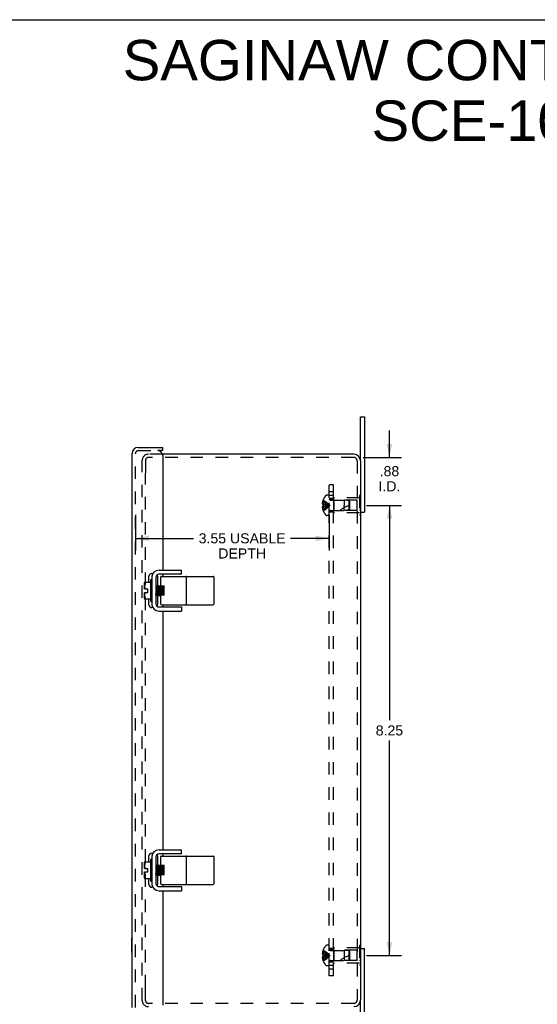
# Model space of a CAD drawing. Header units: inches. Extents: x 0 to 41.9, y 0 to 27.1.
# Tile 5 of 6: x 21 to 30.5, y 9.1 to 27.1. Entities that reach past the tile are written whole.
import ezdxf

# ---------------------------------------------------------------- set-up
doc = ezdxf.new("R2010")
doc.units = ezdxf.units.IN
doc.header["$LTSCALE"] = 2.305697
doc.header["$MEASUREMENT"] = 0
doc.linetypes.add('HIDDEN', pattern=[0.2, 0.1, -0.1])
doc.layers.get('0').update_dxf_attribs({"linetype": 'CONTINUOUS'})
for name, color, linetype in [('DEFAULT_2', 8, 'HIDDEN'), ('DIMENSIONS', 7, 'CONTINUOUS'), ('DOOR_ASSEMBLY', 7, 'CONTINUOUS'), ('SUBPANEL', 7, 'CONTINUOUS')]:
    doc.layers.add(name, color=color, linetype=linetype)
doc.styles.get("Standard").update_dxf_attribs({"font": 'arial.ttf'})
doc.dimstyles.new('DIMSTYLE_1', dxfattribs={"dimtxt": 0.184949, "dimasz": 0.246599, "dimexe": 0.09, "dimexo": 0.07, "dimgap": 0.0375, "dimtad": 0, "dimtih": 1, "dimtoh": 1, "dimzin": 4, "dimdsep": 46, "dimtxsty": 'Standard', "dimblk": '_FILLED', "dimblk1": '_FILLED', "dimblk2": '_FILLED', "dimcen": 0.09, "dimadec": 3, "dimazin": 1, "dimtfac": 1, "dimtdec": 3, "dimtofl": 0, "dimtmove": 0, "dimatfit": 3, "dimldrblk": '_FILLED', "dimfxl": 0, "dimtolj": 1, "dimtzin": 4, "dimarcsym": 0})

# ---------------------------------------------------------------- blocks, each defined once
blk = doc.blocks.new('_FILLED')
at = {"color": 0, "linetype": 'ByBlock'}
blk.add_solid([(0, 0), (-1, 0.2), (-1, -0.2)], dxfattribs=at)
blk = doc.blocks.new('*D3')
at = {"layer": 'DIMENSIONS', "color": 2, "linetype": 'Continuous'}
for p, q in [((23.083, 18.052), (23.083, 17.398)), ((26.633, 18.052), (26.633, 17.398)), ((23.083, 17.62), (24.151, 17.62)), ((26.633, 17.62), (25.928, 17.62))]:
    blk.add_line(p, q, dxfattribs=at)
at = {"layer": 'DIMENSIONS', "color": 2, "linetype": 'Continuous', "xscale": 0.2465986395, "yscale": 0.2465986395, "zscale": 0.2465986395, "rotation": 180}
blk.add_blockref('_FILLED', (23.083, 17.62), dxfattribs=at)
at = {"layer": 'DIMENSIONS', "color": 2, "linetype": 'Continuous', "xscale": 0.2465986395, "yscale": 0.2465986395, "zscale": 0.2465986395}
blk.add_blockref('_FILLED', (26.633, 17.62), dxfattribs=at)
at = {"layer": 'DIMENSIONS', "color": 2, "linetype": 'Continuous', "insert": (25.04, 17.713), "char_height": 0.18495, "width": 1.59166, "attachment_point": 2, "line_spacing_factor": 0.9}
blk.add_mtext('3.55 USABLE\\PDEPTH', dxfattribs=at)
blk = doc.blocks.new('*D12')
at = {"layer": 'DIMENSIONS', "color": 2, "linetype": 'Continuous'}
for p, q in [((27.323, 18.225), (27.963, 18.225)), ((27.741, 18.225), (27.741, 14.285)), ((27.741, 9.975), (27.741, 13.915)), ((27.323, 9.975), (27.963, 9.975))]:
    blk.add_line(p, q, dxfattribs=at)
at = {"layer": 'DIMENSIONS', "color": 2, "linetype": 'Continuous', "xscale": 0.2465986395, "yscale": 0.2465986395, "zscale": 0.2465986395}
for p, rotation in [((27.741, 18.225), 90), ((27.741, 9.975), 270)]:
    blk.add_blockref('_FILLED', p, dxfattribs=dict(at, rotation=rotation))
at = {"layer": 'DIMENSIONS', "color": 2, "linetype": 'Continuous', "insert": (27.741, 14.192), "char_height": 0.1849, "width": 0.50259, "attachment_point": 2, "line_spacing_factor": 0.9}
blk.add_mtext('8.25', dxfattribs=at)
blk = doc.blocks.new('*D15')
at = {"layer": 'DIMENSIONS', "color": 2, "linetype": 'Continuous'}
for p, q in [((27.741, 19.102), (27.741, 19.596)), ((27.261, 19.102), (27.963, 19.102)), ((27.386, 18.225), (27.963, 18.225)), ((27.741, 18.225), (27.741, 17.732))]:
    blk.add_line(p, q, dxfattribs=at)
at = {"layer": 'DIMENSIONS', "color": 2, "linetype": 'Continuous', "xscale": 0.2465986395, "yscale": 0.2465986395, "zscale": 0.2465986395}
for p, rotation in [((27.741, 19.102), 270), ((27.741, 18.225), 90)]:
    blk.add_blockref('_FILLED', p, dxfattribs=dict(at, rotation=rotation))
at = {"layer": 'DIMENSIONS', "color": 2, "linetype": 'Continuous', "insert": (27.741, 18.944), "char_height": 0.1849, "width": 0.40084, "attachment_point": 2, "line_spacing_factor": 0.9}
blk.add_mtext('.88\\PI.D.', dxfattribs=at)

msp = doc.modelspace()

# ---------------------------------------------------------------- linework, layer by layer
at = {"color": 7, "linetype": 'Continuous'}
for p, q in [((0, 27.126), (41.922, 27.126)), ((27.208, 19.042), (27.208, 19.85)), ((27.208, 19.85), (27.283, 19.85)), ((27.208, 18.1), (27.283, 18.1)), ((27.213, 18.1), (27.213, 18.045)), ((27.213, 18.045), (27.208, 18.045)), ((23.928, 16.962), (23.928, 17.037)), ((23.248, 16.694), (23.248, 16.807)), ((23.252, 16.819), (23.358, 16.819)), ((23.358, 16.85), (23.358, 16.474)), ((23.368, 16.86), (23.372, 16.86)), ((23.382, 16.934), (23.386, 16.934)), ((23.457, 16.902), (23.457, 16.422)), ((23.47, 16.934), (23.466, 16.934)), ((23.928, 16.962), (23.517, 16.962)), ((23.549, 16.754), (23.549, 16.912)), ((23.559, 16.922), (24.51, 16.922)), ((24.02, 16.412), (24.02, 16.912)), ((24.52, 16.912), (24.52, 16.412)), ((23.248, 16.694), (23.309, 16.694)), ((23.248, 16.518), (23.248, 16.63)), ((23.248, 16.63), (23.309, 16.63)), ((23.309, 16.63), (23.309, 16.694)), ((23.461, 16.756), (23.457, 16.753)), ((23.462, 16.756), (23.461, 16.756)), ((23.483, 16.74), (23.462, 16.756)), ((23.462, 16.756), (23.462, 16.756)), ((23.473, 16.651), (23.471, 16.677)), ((23.473, 16.651), (23.472, 16.677)), ((23.503, 16.756), (23.483, 16.74)), ((23.494, 16.651), (23.492, 16.674)), ((23.503, 16.756), (23.504, 16.756)), ((23.525, 16.74), (23.504, 16.756)), ((23.504, 16.756), (23.504, 16.756)), ((23.505, 16.756), (23.505, 16.754)), ((23.513, 16.677), (23.515, 16.651)), ((23.515, 16.651), (23.514, 16.677)), ((23.545, 16.756), (23.525, 16.74)), ((23.537, 16.649), (23.535, 16.672)), ((23.546, 16.756), (23.545, 16.756)), ((23.554, 16.75), (23.546, 16.756)), ((23.546, 16.756), (23.546, 16.756)), ((23.549, 16.745), (23.548, 16.749)), ((23.557, 16.651), (23.555, 16.677)), ((23.557, 16.651), (23.556, 16.677)), ((23.567, 16.74), (23.559, 16.746)), ((23.609, 16.746), (23.559, 16.746)), ((23.575, 16.746), (23.567, 16.74)), ((23.567, 16.74), (23.567, 16.74)), ((23.599, 16.651), (23.597, 16.677)), ((23.599, 16.651), (23.598, 16.677)), ((23.609, 16.74), (23.601, 16.746)), ((23.609, 16.578), (23.609, 16.746)), ((23.609, 16.741), (23.609, 16.74)), ((23.609, 16.74), (23.609, 16.74)), ((23.358, 16.506), (23.252, 16.506)), ((23.368, 16.464), (23.372, 16.464)), ((23.457, 16.581), (23.462, 16.584)), ((23.461, 16.584), (23.482, 16.568)), ((23.483, 16.569), (23.482, 16.57)), ((23.483, 16.568), (23.482, 16.568)), ((23.483, 16.568), (23.504, 16.584)), ((23.483, 16.568), (23.483, 16.569)), ((23.503, 16.584), (23.524, 16.568)), ((23.525, 16.568), (23.524, 16.569)), ((23.524, 16.568), (23.525, 16.568)), ((23.525, 16.568), (23.546, 16.584)), ((23.525, 16.568), (23.525, 16.568)), ((23.545, 16.584), (23.546, 16.584)), ((23.546, 16.584), (23.556, 16.576)), ((23.549, 16.412), (23.549, 16.578)), ((23.554, 16.578), (23.549, 16.578)), ((23.609, 16.578), (23.559, 16.578)), ((23.564, 16.578), (23.563, 16.581)), ((23.564, 16.578), (23.564, 16.581)), ((23.58, 16.578), (23.588, 16.584)), ((23.587, 16.584), (23.588, 16.584)), ((23.588, 16.584), (23.596, 16.578)), ((23.606, 16.578), (23.605, 16.581)), ((23.606, 16.578), (23.606, 16.581)), ((23.382, 16.391), (23.386, 16.391)), ((23.466, 16.391), (23.47, 16.391)), ((23.517, 16.362), (23.928, 16.362)), ((23.559, 16.402), (24.51, 16.402)), ((23.928, 16.362), (23.928, 16.287)), ((23.928, 11.837), (23.928, 11.912)), ((23.368, 11.735), (23.372, 11.735)), ((23.382, 11.809), (23.386, 11.809)), ((23.457, 11.777), (23.457, 11.297)), ((23.47, 11.809), (23.466, 11.809)), ((23.928, 11.837), (23.517, 11.837)), ((23.549, 11.629), (23.549, 11.787)), ((23.559, 11.797), (24.51, 11.797)), ((24.02, 11.287), (24.02, 11.787)), ((24.52, 11.787), (24.52, 11.287)), ((23.248, 11.569), (23.248, 11.682)), ((23.248, 11.569), (23.309, 11.569)), ((23.252, 11.694), (23.358, 11.694)), ((23.309, 11.505), (23.309, 11.569)), ((23.358, 11.725), (23.358, 11.349)), ((23.461, 11.631), (23.457, 11.628)), ((23.462, 11.631), (23.461, 11.631)), ((23.483, 11.615), (23.462, 11.631)), ((23.462, 11.631), (23.462, 11.631)), ((23.473, 11.526), (23.471, 11.552)), ((23.473, 11.526), (23.472, 11.552)), ((23.503, 11.631), (23.483, 11.615)), ((23.503, 11.631), (23.504, 11.631)), ((23.525, 11.615), (23.504, 11.631)), ((23.504, 11.631), (23.504, 11.631)), ((23.505, 11.631), (23.505, 11.629)), ((23.513, 11.552), (23.515, 11.526)), ((23.515, 11.526), (23.514, 11.552)), ((23.545, 11.631), (23.525, 11.615)), ((23.546, 11.631), (23.545, 11.631)), ((23.554, 11.625), (23.546, 11.631)), ((23.546, 11.631), (23.546, 11.631)), ((23.549, 11.62), (23.548, 11.624)), ((23.557, 11.526), (23.555, 11.552)), ((23.557, 11.526), (23.556, 11.552)), ((23.567, 11.615), (23.559, 11.621)), ((23.609, 11.621), (23.559, 11.621)), ((23.575, 11.621), (23.567, 11.615)), ((23.599, 11.526), (23.597, 11.552)), ((23.599, 11.526), (23.598, 11.552)), ((23.609, 11.615), (23.601, 11.621)), ((23.609, 11.453), (23.609, 11.621)), ((23.609, 11.616), (23.609, 11.615)), ((23.609, 11.615), (23.609, 11.615)), ((23.248, 11.505), (23.309, 11.505)), ((23.248, 11.393), (23.248, 11.505)), ((23.358, 11.381), (23.252, 11.381)), ((23.457, 11.456), (23.462, 11.459)), ((23.461, 11.459), (23.482, 11.443)), ((23.483, 11.444), (23.482, 11.445)), ((23.483, 11.443), (23.482, 11.443)), ((23.483, 11.443), (23.504, 11.459)), ((23.483, 11.443), (23.483, 11.444)), ((23.494, 11.526), (23.492, 11.549)), ((23.503, 11.459), (23.524, 11.443)), ((23.525, 11.443), (23.524, 11.444)), ((23.524, 11.443), (23.525, 11.443)), ((23.525, 11.443), (23.546, 11.459)), ((23.525, 11.443), (23.525, 11.443)), ((23.537, 11.524), (23.535, 11.547)), ((23.545, 11.459), (23.546, 11.459)), ((23.546, 11.459), (23.556, 11.451)), ((23.554, 11.453), (23.549, 11.453)), ((23.549, 11.287), (23.549, 11.453)), ((23.609, 11.453), (23.559, 11.453)), ((23.564, 11.453), (23.563, 11.456)), ((23.564, 11.453), (23.564, 11.456)), ((23.58, 11.453), (23.588, 11.459)), ((23.587, 11.459), (23.588, 11.459)), ((23.588, 11.459), (23.596, 11.453)), ((23.606, 11.453), (23.605, 11.456)), ((23.606, 11.453), (23.606, 11.456)), ((23.368, 11.339), (23.372, 11.339)), ((23.382, 11.266), (23.386, 11.266)), ((23.466, 11.266), (23.47, 11.266)), ((23.517, 11.237), (23.928, 11.237)), ((23.559, 11.277), (24.51, 11.277)), ((23.928, 11.237), (23.928, 11.162)), ((27.213, 10.155), (27.208, 10.155)), ((27.213, 10.155), (27.213, 10.1)), ((27.208, 10.1), (27.283, 10.1)), ((27.208, 8.35), (27.208, 9.157))]:
    msp.add_line(p, q, dxfattribs=at)
at = {"color": 3, "linetype": 'Continuous'}
for p, q in [((27.283, 19.85), (27.283, 18.1)), ((27.088, 19.162), (23.579, 19.162)), ((27.208, 19.042), (27.208, 9.157)), ((23.517, 17.037), (23.928, 17.037)), ((23.382, 16.934), (23.382, 16.391)), ((23.517, 16.287), (23.928, 16.287)), ((23.517, 11.912), (23.928, 11.912)), ((23.382, 11.809), (23.382, 11.266)), ((23.517, 11.162), (23.928, 11.162)), ((27.283, 8.35), (27.283, 10.1))]:
    msp.add_line(p, q, dxfattribs=at)
at = {"color": 7, "linetype": 'Continuous'}
for points in [[(23.268, 16.814), (23.266, 16.81), (23.264, 16.806), (23.261, 16.802), (23.26, 16.797), (23.258, 16.792), (23.256, 16.787), (23.255, 16.781), (23.254, 16.775), (23.253, 16.769), (23.253, 16.762), (23.252, 16.755), (23.252, 16.748), (23.252, 16.741), (23.252, 16.734), (23.252, 16.726), (23.253, 16.719), (23.253, 16.713), (23.254, 16.706), (23.255, 16.7), (23.256, 16.694)], [(23.268, 16.814), (23.269, 16.815), (23.269, 16.816), (23.27, 16.816), (23.27, 16.817), (23.27, 16.817), (23.27, 16.818), (23.27, 16.818), (23.269, 16.819), (23.269, 16.819), (23.268, 16.819)], [(23.48, 16.93), (23.477, 16.932), (23.474, 16.933), (23.47, 16.934)], [(23.487, 16.923), (23.486, 16.924), (23.483, 16.928), (23.48, 16.93)], [(23.256, 16.63), (23.255, 16.626), (23.255, 16.622), (23.254, 16.618), (23.253, 16.614), (23.253, 16.61), (23.253, 16.606), (23.252, 16.601), (23.252, 16.597), (23.252, 16.593), (23.252, 16.589), (23.252, 16.584), (23.252, 16.58), (23.252, 16.575), (23.252, 16.571), (23.252, 16.566), (23.253, 16.562), (23.253, 16.557), (23.254, 16.553), (23.254, 16.548), (23.255, 16.544), (23.256, 16.539), (23.257, 16.535), (23.258, 16.531), (23.26, 16.527), (23.262, 16.523), (23.263, 16.519), (23.266, 16.515), (23.268, 16.511)], [(23.472, 16.677), (23.471, 16.685), (23.47, 16.694), (23.47, 16.702), (23.469, 16.709), (23.468, 16.717), (23.468, 16.723), (23.467, 16.73), (23.467, 16.736), (23.466, 16.741), (23.465, 16.745), (23.465, 16.749), (23.464, 16.752), (23.464, 16.754), (23.463, 16.756), (23.462, 16.756)], [(23.463, 16.754), (23.463, 16.756), (23.462, 16.756)], [(23.462, 16.756), (23.462, 16.756), (23.462, 16.756)], [(23.471, 16.677), (23.471, 16.685), (23.47, 16.694), (23.469, 16.702), (23.469, 16.709), (23.468, 16.717), (23.468, 16.723), (23.467, 16.73), (23.466, 16.736), (23.466, 16.741), (23.465, 16.745), (23.464, 16.749), (23.464, 16.752), (23.463, 16.754)], [(23.479, 16.581), (23.479, 16.586), (23.478, 16.591), (23.477, 16.597), (23.477, 16.603), (23.476, 16.61), (23.476, 16.618), (23.475, 16.626), (23.474, 16.634), (23.474, 16.642), (23.473, 16.651)], [(23.48, 16.581), (23.479, 16.586), (23.478, 16.591), (23.478, 16.597), (23.477, 16.603), (23.477, 16.61), (23.476, 16.618), (23.475, 16.626), (23.475, 16.634), (23.474, 16.642), (23.473, 16.651)], [(23.492, 16.674), (23.492, 16.682), (23.491, 16.689), (23.49, 16.696), (23.49, 16.703), (23.489, 16.709), (23.488, 16.715), (23.488, 16.72), (23.487, 16.725), (23.487, 16.729), (23.486, 16.733), (23.485, 16.736), (23.485, 16.738), (23.484, 16.74), (23.483, 16.74)], [(23.503, 16.584), (23.503, 16.585), (23.502, 16.587), (23.502, 16.589), (23.501, 16.592), (23.5, 16.595), (23.5, 16.6), (23.499, 16.604), (23.498, 16.61), (23.498, 16.616), (23.497, 16.622), (23.496, 16.629), (23.496, 16.636), (23.495, 16.643), (23.494, 16.651)], [(23.514, 16.677), (23.513, 16.685), (23.512, 16.694), (23.512, 16.702), (23.511, 16.709), (23.51, 16.717), (23.51, 16.723), (23.509, 16.73), (23.509, 16.736), (23.508, 16.741), (23.507, 16.745), (23.507, 16.749), (23.506, 16.752), (23.506, 16.754), (23.505, 16.756), (23.504, 16.756)], [(23.504, 16.756), (23.504, 16.756), (23.504, 16.756)], [(23.504, 16.756), (23.504, 16.756), (23.505, 16.756)], [(23.505, 16.754), (23.506, 16.752), (23.506, 16.749), (23.507, 16.745), (23.508, 16.741), (23.508, 16.735), (23.509, 16.729), (23.51, 16.723), (23.51, 16.716), (23.511, 16.709), (23.511, 16.701), (23.512, 16.693), (23.513, 16.685), (23.513, 16.677)], [(23.515, 16.651), (23.516, 16.642), (23.516, 16.634), (23.517, 16.626), (23.518, 16.618), (23.518, 16.611), (23.519, 16.604), (23.519, 16.597), (23.52, 16.591), (23.521, 16.586), (23.521, 16.581)], [(23.522, 16.581), (23.521, 16.586), (23.52, 16.591), (23.52, 16.597), (23.519, 16.603), (23.519, 16.61), (23.518, 16.618), (23.517, 16.626), (23.517, 16.634), (23.516, 16.642), (23.515, 16.651)], [(23.535, 16.672), (23.534, 16.68), (23.533, 16.687), (23.533, 16.694), (23.532, 16.701), (23.531, 16.708), (23.531, 16.714), (23.53, 16.719), (23.529, 16.724), (23.529, 16.729), (23.528, 16.732), (23.527, 16.735), (23.527, 16.738), (23.526, 16.739), (23.525, 16.74)], [(23.545, 16.584), (23.545, 16.585), (23.544, 16.586), (23.544, 16.588), (23.543, 16.591), (23.542, 16.594), (23.542, 16.599), (23.541, 16.603), (23.541, 16.609), (23.54, 16.614), (23.539, 16.621), (23.539, 16.627), (23.538, 16.634), (23.537, 16.642), (23.537, 16.649)], [(23.556, 16.677), (23.555, 16.685), (23.554, 16.694), (23.554, 16.702), (23.553, 16.709), (23.552, 16.717), (23.552, 16.723), (23.551, 16.73), (23.551, 16.736), (23.55, 16.741), (23.549, 16.745), (23.549, 16.749), (23.548, 16.752), (23.548, 16.754), (23.547, 16.756), (23.546, 16.756)], [(23.547, 16.754), (23.547, 16.756), (23.546, 16.756)], [(23.546, 16.756), (23.546, 16.756), (23.546, 16.756)], [(23.548, 16.749), (23.548, 16.752), (23.547, 16.754)], [(23.559, 16.746), (23.559, 16.747), (23.558, 16.747), (23.557, 16.747), (23.556, 16.748), (23.556, 16.748), (23.555, 16.749), (23.554, 16.75), (23.554, 16.751), (23.553, 16.752), (23.553, 16.753), (23.552, 16.754), (23.552, 16.755), (23.552, 16.756), (23.551, 16.757), (23.551, 16.758), (23.55, 16.76), (23.55, 16.761), (23.55, 16.762), (23.55, 16.764), (23.55, 16.765), (23.549, 16.767), (23.549, 16.769)], [(23.555, 16.677), (23.555, 16.685), (23.554, 16.694), (23.553, 16.702), (23.553, 16.709), (23.552, 16.717), (23.552, 16.723), (23.551, 16.73), (23.55, 16.736), (23.55, 16.741), (23.549, 16.745)], [(23.563, 16.581), (23.563, 16.586), (23.562, 16.591), (23.561, 16.597), (23.561, 16.603), (23.56, 16.61), (23.56, 16.618), (23.559, 16.626), (23.558, 16.634), (23.558, 16.642), (23.557, 16.651)], [(23.564, 16.581), (23.563, 16.586), (23.562, 16.591), (23.562, 16.597), (23.561, 16.603), (23.561, 16.61), (23.56, 16.618), (23.559, 16.626), (23.559, 16.634), (23.558, 16.642), (23.557, 16.651)], [(23.577, 16.67), (23.576, 16.678), (23.575, 16.685), (23.575, 16.693), (23.574, 16.7), (23.573, 16.706), (23.573, 16.712), (23.572, 16.718), (23.571, 16.723), (23.571, 16.728), (23.57, 16.731), (23.569, 16.735), (23.569, 16.737), (23.568, 16.739), (23.568, 16.74), (23.567, 16.74)], [(23.587, 16.584), (23.587, 16.585), (23.587, 16.586), (23.586, 16.588), (23.585, 16.59), (23.585, 16.594), (23.584, 16.598), (23.583, 16.602), (23.583, 16.607), (23.582, 16.613), (23.581, 16.619), (23.581, 16.626), (23.58, 16.633), (23.579, 16.64), (23.579, 16.647), (23.578, 16.655), (23.577, 16.67)], [(23.597, 16.677), (23.597, 16.685), (23.596, 16.694), (23.595, 16.702), (23.595, 16.709), (23.594, 16.717), (23.594, 16.723), (23.593, 16.73), (23.592, 16.736), (23.592, 16.741), (23.591, 16.745), (23.591, 16.746)], [(23.598, 16.677), (23.597, 16.685), (23.596, 16.694), (23.596, 16.702), (23.595, 16.709), (23.594, 16.717), (23.594, 16.723), (23.593, 16.73), (23.593, 16.736), (23.592, 16.741), (23.591, 16.745), (23.591, 16.746)], [(23.605, 16.581), (23.605, 16.586), (23.604, 16.591), (23.603, 16.597), (23.603, 16.603), (23.602, 16.61), (23.602, 16.618), (23.601, 16.626), (23.6, 16.634), (23.6, 16.642), (23.599, 16.651)], [(23.606, 16.581), (23.605, 16.586), (23.604, 16.591), (23.604, 16.597), (23.603, 16.603), (23.603, 16.61), (23.602, 16.618), (23.601, 16.626), (23.601, 16.634), (23.6, 16.642), (23.599, 16.651)], [(23.268, 16.511), (23.269, 16.51), (23.269, 16.509), (23.27, 16.508), (23.27, 16.508), (23.27, 16.507), (23.27, 16.507), (23.27, 16.506), (23.269, 16.506), (23.269, 16.506), (23.268, 16.506)], [(23.461, 16.584), (23.461, 16.585), (23.46, 16.587), (23.459, 16.589), (23.459, 16.593), (23.458, 16.596), (23.458, 16.601), (23.457, 16.601)], [(23.482, 16.568), (23.482, 16.569), (23.481, 16.571), (23.481, 16.574), (23.48, 16.577), (23.479, 16.581)], [(23.482, 16.57), (23.481, 16.571), (23.481, 16.574), (23.48, 16.577), (23.48, 16.581)], [(23.483, 16.568), (23.483, 16.568), (23.483, 16.568)], [(23.521, 16.581), (23.522, 16.577), (23.522, 16.574), (23.523, 16.571), (23.524, 16.57), (23.524, 16.569), (23.524, 16.568)], [(23.524, 16.569), (23.523, 16.571), (23.523, 16.574), (23.522, 16.577), (23.522, 16.581)], [(23.525, 16.568), (23.525, 16.568), (23.525, 16.568)], [(23.549, 16.556), (23.549, 16.557), (23.55, 16.559), (23.55, 16.561), (23.55, 16.562), (23.55, 16.564), (23.55, 16.565), (23.551, 16.566), (23.551, 16.568), (23.552, 16.569), (23.552, 16.57), (23.552, 16.571), (23.553, 16.572), (23.553, 16.573), (23.554, 16.574), (23.554, 16.575), (23.555, 16.576), (23.556, 16.576), (23.556, 16.577), (23.557, 16.577), (23.558, 16.578), (23.559, 16.578), (23.559, 16.578)], [(23.47, 16.391), (23.474, 16.391), (23.477, 16.393), (23.48, 16.394)], [(23.48, 16.394), (23.483, 16.397), (23.486, 16.4), (23.487, 16.402)], [(23.48, 11.805), (23.477, 11.807), (23.474, 11.808), (23.47, 11.809)], [(23.487, 11.798), (23.486, 11.799), (23.483, 11.803), (23.48, 11.805)], [(23.268, 11.689), (23.266, 11.685), (23.264, 11.681), (23.261, 11.677), (23.26, 11.672), (23.258, 11.667), (23.256, 11.662), (23.255, 11.656), (23.254, 11.65), (23.253, 11.644), (23.253, 11.637), (23.252, 11.63), (23.252, 11.623), (23.252, 11.616), (23.252, 11.609), (23.252, 11.601), (23.253, 11.594), (23.253, 11.588), (23.254, 11.581), (23.255, 11.575), (23.256, 11.569)], [(23.268, 11.689), (23.269, 11.69), (23.269, 11.691), (23.27, 11.691), (23.27, 11.692), (23.27, 11.692), (23.27, 11.693), (23.27, 11.693), (23.269, 11.694), (23.269, 11.694), (23.268, 11.694)], [(23.462, 11.631), (23.462, 11.631), (23.462, 11.631)], [(23.463, 11.629), (23.463, 11.631), (23.462, 11.631)], [(23.472, 11.552), (23.471, 11.56), (23.47, 11.569), (23.47, 11.577), (23.469, 11.584), (23.468, 11.592), (23.468, 11.598), (23.467, 11.605), (23.467, 11.611), (23.466, 11.616), (23.465, 11.62), (23.465, 11.624), (23.464, 11.627), (23.464, 11.629), (23.463, 11.631), (23.462, 11.631)], [(23.471, 11.552), (23.471, 11.56), (23.47, 11.569), (23.469, 11.577), (23.469, 11.584), (23.468, 11.592), (23.468, 11.598), (23.467, 11.605), (23.466, 11.611), (23.466, 11.616), (23.465, 11.62), (23.464, 11.624), (23.464, 11.627), (23.463, 11.629)], [(23.492, 11.549), (23.492, 11.557), (23.491, 11.564), (23.49, 11.571), (23.49, 11.578), (23.489, 11.584), (23.488, 11.59), (23.488, 11.595), (23.487, 11.6), (23.487, 11.604), (23.486, 11.608), (23.485, 11.611), (23.485, 11.613), (23.484, 11.615), (23.483, 11.615)], [(23.504, 11.631), (23.504, 11.631), (23.504, 11.631)], [(23.504, 11.631), (23.504, 11.631), (23.505, 11.631)], [(23.514, 11.552), (23.513, 11.56), (23.512, 11.569), (23.512, 11.577), (23.511, 11.584), (23.51, 11.592), (23.51, 11.598), (23.509, 11.605), (23.509, 11.611), (23.508, 11.616), (23.507, 11.62), (23.507, 11.624), (23.506, 11.627), (23.506, 11.629), (23.505, 11.631), (23.504, 11.631)], [(23.505, 11.629), (23.506, 11.627), (23.506, 11.624), (23.507, 11.62), (23.508, 11.616), (23.508, 11.61), (23.509, 11.604), (23.51, 11.598), (23.51, 11.591), (23.511, 11.584), (23.511, 11.576), (23.512, 11.568), (23.513, 11.56), (23.513, 11.552)], [(23.535, 11.547), (23.534, 11.555), (23.533, 11.562), (23.533, 11.569), (23.532, 11.576), (23.531, 11.583), (23.531, 11.589), (23.53, 11.594), (23.529, 11.599), (23.529, 11.604), (23.528, 11.607), (23.527, 11.61), (23.527, 11.613), (23.526, 11.614), (23.525, 11.615)], [(23.546, 11.631), (23.546, 11.631), (23.546, 11.631)], [(23.547, 11.629), (23.547, 11.631), (23.546, 11.631)], [(23.556, 11.552), (23.555, 11.56), (23.554, 11.569), (23.554, 11.577), (23.553, 11.584), (23.552, 11.592), (23.552, 11.598), (23.551, 11.605), (23.551, 11.611), (23.55, 11.616), (23.549, 11.62), (23.549, 11.624), (23.548, 11.627), (23.548, 11.629), (23.547, 11.631), (23.546, 11.631)], [(23.548, 11.624), (23.548, 11.627), (23.547, 11.629)], [(23.559, 11.621), (23.559, 11.622), (23.558, 11.622), (23.557, 11.622), (23.556, 11.623), (23.556, 11.623), (23.555, 11.624), (23.554, 11.625), (23.554, 11.626), (23.553, 11.627), (23.553, 11.628), (23.552, 11.629), (23.552, 11.63), (23.552, 11.631), (23.551, 11.632), (23.551, 11.633), (23.55, 11.635), (23.55, 11.636), (23.55, 11.637), (23.55, 11.639), (23.55, 11.64), (23.549, 11.642), (23.549, 11.644)], [(23.555, 11.552), (23.555, 11.56), (23.554, 11.569), (23.553, 11.577), (23.553, 11.584), (23.552, 11.592), (23.552, 11.598), (23.551, 11.605), (23.55, 11.611), (23.55, 11.616), (23.549, 11.62)], [(23.577, 11.545), (23.576, 11.553), (23.575, 11.56), (23.575, 11.568), (23.574, 11.575), (23.573, 11.581), (23.573, 11.587), (23.572, 11.593), (23.571, 11.598), (23.571, 11.603), (23.57, 11.606), (23.569, 11.61), (23.569, 11.612), (23.568, 11.614), (23.568, 11.615), (23.567, 11.615)], [(23.597, 11.552), (23.597, 11.56), (23.596, 11.569), (23.595, 11.577), (23.595, 11.584), (23.594, 11.592), (23.594, 11.598), (23.593, 11.605), (23.592, 11.611), (23.592, 11.616), (23.591, 11.62), (23.591, 11.621)], [(23.598, 11.552), (23.597, 11.56), (23.596, 11.569), (23.596, 11.577), (23.595, 11.584), (23.594, 11.592), (23.594, 11.598), (23.593, 11.605), (23.593, 11.611), (23.592, 11.616), (23.591, 11.62), (23.591, 11.621)], [(23.256, 11.505), (23.255, 11.501), (23.255, 11.497), (23.254, 11.493), (23.253, 11.489), (23.253, 11.485), (23.253, 11.481), (23.252, 11.476), (23.252, 11.472), (23.252, 11.468), (23.252, 11.464), (23.252, 11.459), (23.252, 11.455), (23.252, 11.45), (23.252, 11.446), (23.252, 11.441), (23.253, 11.437), (23.253, 11.432), (23.254, 11.428), (23.254, 11.423), (23.255, 11.419), (23.256, 11.414), (23.257, 11.41), (23.258, 11.406), (23.26, 11.402), (23.262, 11.398), (23.263, 11.394), (23.266, 11.39), (23.268, 11.386)], [(23.268, 11.386), (23.269, 11.385), (23.269, 11.384), (23.27, 11.383), (23.27, 11.383), (23.27, 11.382), (23.27, 11.382), (23.27, 11.381), (23.269, 11.381), (23.269, 11.381), (23.268, 11.381)], [(23.461, 11.459), (23.461, 11.46), (23.46, 11.462), (23.459, 11.464), (23.459, 11.468), (23.458, 11.471), (23.458, 11.476), (23.457, 11.476)], [(23.479, 11.456), (23.479, 11.461), (23.478, 11.466), (23.477, 11.472), (23.477, 11.478), (23.476, 11.485), (23.476, 11.493), (23.475, 11.501), (23.474, 11.509), (23.474, 11.517), (23.473, 11.526)], [(23.48, 11.456), (23.479, 11.461), (23.478, 11.466), (23.478, 11.472), (23.477, 11.478), (23.477, 11.485), (23.476, 11.493), (23.475, 11.501), (23.475, 11.509), (23.474, 11.517), (23.473, 11.526)], [(23.482, 11.443), (23.482, 11.444), (23.481, 11.446), (23.481, 11.449), (23.48, 11.452), (23.479, 11.456)], [(23.482, 11.445), (23.481, 11.446), (23.481, 11.449), (23.48, 11.452), (23.48, 11.456)], [(23.483, 11.443), (23.483, 11.443), (23.483, 11.443)], [(23.503, 11.459), (23.503, 11.46), (23.502, 11.462), (23.502, 11.464), (23.501, 11.467), (23.5, 11.47), (23.5, 11.475), (23.499, 11.479), (23.498, 11.485), (23.498, 11.491), (23.497, 11.497), (23.496, 11.504), (23.496, 11.511), (23.495, 11.518), (23.494, 11.526)], [(23.515, 11.526), (23.516, 11.517), (23.516, 11.509), (23.517, 11.501), (23.518, 11.493), (23.518, 11.486), (23.519, 11.479), (23.519, 11.472), (23.52, 11.466), (23.521, 11.461), (23.521, 11.456)], [(23.522, 11.456), (23.521, 11.461), (23.52, 11.466), (23.52, 11.472), (23.519, 11.478), (23.519, 11.485), (23.518, 11.493), (23.517, 11.501), (23.517, 11.509), (23.516, 11.517), (23.515, 11.526)], [(23.521, 11.456), (23.522, 11.452), (23.522, 11.449), (23.523, 11.446), (23.524, 11.445), (23.524, 11.444), (23.524, 11.443)], [(23.524, 11.444), (23.523, 11.446), (23.523, 11.449), (23.522, 11.452), (23.522, 11.456)], [(23.525, 11.443), (23.525, 11.443), (23.525, 11.443)], [(23.545, 11.459), (23.545, 11.46), (23.544, 11.461), (23.544, 11.463), (23.543, 11.466), (23.542, 11.469), (23.542, 11.474), (23.541, 11.478), (23.541, 11.484), (23.54, 11.489), (23.539, 11.496), (23.539, 11.502), (23.538, 11.509), (23.537, 11.517), (23.537, 11.524)], [(23.549, 11.431), (23.549, 11.432), (23.55, 11.434), (23.55, 11.436), (23.55, 11.437), (23.55, 11.439), (23.55, 11.44), (23.551, 11.441), (23.551, 11.443), (23.552, 11.444), (23.552, 11.445), (23.552, 11.446), (23.553, 11.447), (23.553, 11.448), (23.554, 11.449), (23.554, 11.45), (23.555, 11.451), (23.556, 11.451), (23.556, 11.452), (23.557, 11.452), (23.558, 11.453), (23.559, 11.453), (23.559, 11.453)], [(23.563, 11.456), (23.563, 11.461), (23.562, 11.466), (23.561, 11.472), (23.561, 11.478), (23.56, 11.485), (23.56, 11.493), (23.559, 11.501), (23.558, 11.509), (23.558, 11.517), (23.557, 11.526)], [(23.564, 11.456), (23.563, 11.461), (23.562, 11.466), (23.562, 11.472), (23.561, 11.478), (23.561, 11.485), (23.56, 11.493), (23.559, 11.501), (23.559, 11.509), (23.558, 11.517), (23.557, 11.526)], [(23.587, 11.459), (23.587, 11.46), (23.587, 11.461), (23.586, 11.463), (23.585, 11.465), (23.585, 11.469), (23.584, 11.473), (23.583, 11.477), (23.583, 11.482), (23.582, 11.488), (23.581, 11.494), (23.581, 11.501), (23.58, 11.508), (23.579, 11.515), (23.579, 11.522), (23.578, 11.53), (23.577, 11.545)], [(23.605, 11.456), (23.605, 11.461), (23.604, 11.466), (23.603, 11.472), (23.603, 11.478), (23.602, 11.485), (23.602, 11.493), (23.601, 11.501), (23.6, 11.509), (23.6, 11.517), (23.599, 11.526)], [(23.606, 11.456), (23.605, 11.461), (23.604, 11.466), (23.604, 11.472), (23.603, 11.478), (23.603, 11.485), (23.602, 11.493), (23.601, 11.501), (23.601, 11.509), (23.6, 11.517), (23.599, 11.526)], [(23.47, 11.266), (23.474, 11.266), (23.477, 11.268), (23.48, 11.269)], [(23.48, 11.269), (23.483, 11.272), (23.486, 11.275), (23.487, 11.277)]]:
    msp.add_lwpolyline(points, dxfattribs=at)
at = {"color": 3, "linetype": 'Continuous'}
for centre, radius, start, end in [((27.088, 19.042), 0.12, 0, 90), ((23.517, 16.902), 0.135, 90, 180), ((23.517, 16.422), 0.135, 180, 270), ((23.517, 11.777), 0.135, 90, 180), ((23.517, 11.297), 0.135, 180, 270), ((27.088, 9.157), 0.12, 270, 360)]:
    msp.add_arc(centre, radius, start, end, dxfattribs=at)
at = {"color": 7, "linetype": 'Continuous'}
for centre, radius, start, end in [((23.298, 16.8), 0.0504, 157.6976, 171.9671), ((23.368, 16.85), 0.01, 90, 180.0001), ((23.372, 16.85), 0.01, 359.9999, 90), ((23.517, 16.902), 0.06, 90, 180), ((23.559, 16.912), 0.01, 90, 180), ((24.01, 16.912), 0.01, 0, 90), ((24.51, 16.912), 0.01, 0, 90), ((23.298, 16.525), 0.0504, 188.0329, 202.3024), ((23.368, 16.474), 0.01, 179.9999, 270), ((23.372, 16.474), 0.01, 270, 0.0001), ((23.517, 16.422), 0.06, 180, 270), ((23.559, 16.412), 0.01, 180, 270), ((24.01, 16.412), 0.01, 270, 360), ((24.51, 16.412), 0.01, 270, 360), ((23.368, 11.725), 0.01, 90, 180.0001), ((23.372, 11.725), 0.01, 359.9999, 90), ((23.517, 11.777), 0.06, 90, 180), ((23.559, 11.787), 0.01, 90, 180), ((24.01, 11.787), 0.01, 0, 90), ((24.51, 11.787), 0.01, 0, 90), ((23.298, 11.675), 0.0504, 157.6976, 171.9671), ((23.298, 11.4), 0.0504, 188.0329, 202.3024), ((23.368, 11.349), 0.01, 179.9999, 270), ((23.372, 11.349), 0.01, 270, 0.0001), ((23.517, 11.297), 0.06, 180, 270), ((23.559, 11.287), 0.01, 180, 270), ((24.01, 11.287), 0.01, 270, 360), ((24.51, 11.287), 0.01, 270, 360)]:
    msp.add_arc(centre, radius, start, end, dxfattribs=at)
at = {"layer": 'DEFAULT_2', "color": 8, "linetype": 'HIDDEN'}
for p, q in [((23.579, 19.162), (23.32, 19.162)), ((23.208, 9.149), (23.208, 19.05)), ((23.268, 19.05), (23.268, 18.812)), ((27.088, 19.102), (23.32, 19.102)), ((27.148, 19.042), (27.148, 9.157)), ((23.268, 9.387), (23.268, 18.812)), ((26.638, 18.411), (26.592, 18.411)), ((26.638, 18.038), (26.638, 18.411)), ((26.525, 18.26), (26.51, 18.26)), ((26.525, 18.293), (26.515, 18.293)), ((26.525, 18.24), (26.515, 18.24)), ((26.525, 18.324), (26.525, 18.323)), ((26.525, 18.324), (26.525, 18.324)), ((26.525, 18.323), (26.525, 18.24)), ((26.525, 18.238), (26.525, 18.24)), ((26.525, 18.24), (26.525, 18.24)), ((26.525, 18.24), (26.547, 18.238)), ((26.666, 18.319), (26.913, 18.319)), ((26.713, 18.365), (26.713, 18.085)), ((27.192, 18.365), (26.713, 18.365)), ((26.723, 18.32), (26.713, 18.33)), ((26.723, 18.32), (26.723, 18.13)), ((27.151, 18.32), (26.723, 18.32)), ((26.913, 18.319), (26.913, 18.225)), ((27.003, 18.31), (26.913, 18.319)), ((27.003, 18.14), (27.003, 18.31)), ((27.013, 18.299), (27.003, 18.31)), ((27.013, 18.151), (27.013, 18.299)), ((27.151, 18.13), (27.151, 18.32)), ((27.192, 18.405), (27.192, 18.045)), ((27.213, 18.405), (27.192, 18.405)), ((27.213, 18.315), (27.192, 18.315)), ((27.213, 18.405), (27.213, 18.1)), ((26.525, 18.19), (26.51, 18.19)), ((26.525, 18.209), (26.515, 18.209)), ((26.525, 18.156), (26.515, 18.156)), ((26.525, 18.209), (26.525, 18.212)), ((26.525, 18.209), (26.547, 18.211)), ((26.525, 18.209), (26.525, 18.127)), ((26.525, 18.209), (26.525, 18.209)), ((26.525, 18.127), (26.525, 18.126)), ((26.525, 18.126), (26.525, 18.125)), ((26.547, 18.211), (26.569, 18.214)), ((26.569, 18.214), (26.59, 18.216)), ((26.589, 18.216), (26.61, 18.219)), ((26.666, 18.131), (26.913, 18.131)), ((26.723, 18.13), (26.713, 18.12)), ((27.192, 18.085), (26.713, 18.085)), ((27.151, 18.13), (26.723, 18.13)), ((26.913, 18.131), (26.913, 18.225)), ((27.003, 18.14), (26.913, 18.131)), ((27.013, 18.151), (27.003, 18.14)), ((27.213, 18.135), (27.192, 18.135)), ((26.638, 18.038), (26.592, 18.038)), ((27.208, 18.045), (27.192, 18.045)), ((26.638, 10.161), (26.592, 10.161)), ((26.638, 9.788), (26.638, 10.161)), ((27.192, 10.115), (26.713, 10.115)), ((26.713, 10.115), (26.713, 9.835)), ((27.208, 10.155), (27.192, 10.155)), ((27.192, 10.155), (27.192, 9.795)), ((26.525, 10.01), (26.51, 10.01)), ((26.525, 9.94), (26.51, 9.94)), ((26.525, 10.043), (26.515, 10.043)), ((26.525, 9.99), (26.515, 9.99)), ((26.525, 9.959), (26.515, 9.959)), ((26.525, 10.074), (26.525, 10.074)), ((26.525, 10.074), (26.525, 10.073)), ((26.525, 10.073), (26.525, 9.99)), ((26.525, 9.99), (26.525, 9.99)), ((26.525, 9.99), (26.547, 9.988)), ((26.525, 9.99), (26.525, 9.988)), ((26.525, 9.962), (26.525, 9.959)), ((26.525, 9.959), (26.547, 9.961)), ((26.525, 9.959), (26.525, 9.959)), ((26.525, 9.959), (26.525, 9.877)), ((26.547, 9.961), (26.569, 9.964)), ((26.569, 9.964), (26.59, 9.966)), ((26.589, 9.966), (26.61, 9.969)), ((26.666, 10.069), (26.913, 10.069)), ((26.723, 10.07), (26.713, 10.08)), ((27.151, 10.07), (26.723, 10.07)), ((26.723, 10.07), (26.723, 9.88)), ((27.003, 10.06), (26.913, 10.069)), ((26.913, 10.069), (26.913, 9.881)), ((27.013, 10.049), (27.003, 10.06)), ((27.003, 9.89), (27.003, 10.06)), ((27.013, 9.901), (27.013, 10.049)), ((27.151, 9.88), (27.151, 10.07)), ((27.213, 10.065), (27.192, 10.065)), ((27.213, 10.1), (27.213, 9.795)), ((26.525, 9.906), (26.515, 9.906)), ((26.525, 9.877), (26.525, 9.876)), ((26.525, 9.876), (26.525, 9.875)), ((26.638, 9.788), (26.592, 9.788)), ((26.666, 9.881), (26.913, 9.881)), ((26.723, 9.88), (26.713, 9.87)), ((27.192, 9.835), (26.713, 9.835)), ((27.151, 9.88), (26.723, 9.88)), ((27.003, 9.89), (26.913, 9.881)), ((27.013, 9.901), (27.003, 9.89)), ((27.213, 9.885), (27.192, 9.885)), ((27.213, 9.795), (27.192, 9.795)), ((23.268, 9.149), (23.268, 9.387)), ((27.088, 9.097), (23.32, 9.097))]:
    msp.add_line(p, q, dxfattribs=at)
for points in [[(26.515, 18.293), (26.514, 18.289), (26.513, 18.285), (26.512, 18.281), (26.512, 18.277), (26.511, 18.272), (26.511, 18.268), (26.51, 18.264), (26.51, 18.26)], [(26.51, 18.26), (26.51, 18.257), (26.511, 18.255), (26.511, 18.253), (26.512, 18.25), (26.512, 18.248), (26.513, 18.245), (26.514, 18.243), (26.515, 18.24)], [(26.525, 18.324), (26.547, 18.31), (26.569, 18.296), (26.59, 18.28), (26.61, 18.262), (26.63, 18.244), (26.649, 18.225)], [(26.525, 18.293), (26.547, 18.284), (26.569, 18.274), (26.589, 18.263), (26.61, 18.251), (26.63, 18.238), (26.649, 18.225)], [(26.525, 18.26), (26.547, 18.255), (26.569, 18.25), (26.589, 18.244), (26.61, 18.238), (26.63, 18.232), (26.649, 18.225)], [(26.525, 18.24), (26.525, 18.238), (26.525, 18.235), (26.525, 18.233), (26.525, 18.23), (26.525, 18.227), (26.525, 18.225)], [(26.525, 18.23), (26.525, 18.233), (26.525, 18.235)], [(26.547, 18.238), (26.569, 18.236), (26.59, 18.233), (26.61, 18.231), (26.63, 18.228), (26.649, 18.225)], [(26.569, 18.236), (26.589, 18.233), (26.61, 18.231), (26.63, 18.228), (26.649, 18.225)], [(26.515, 18.209), (26.514, 18.207), (26.513, 18.204), (26.512, 18.202), (26.512, 18.199), (26.511, 18.197), (26.511, 18.195), (26.51, 18.192), (26.51, 18.19)], [(26.51, 18.19), (26.51, 18.186), (26.511, 18.182), (26.511, 18.177), (26.512, 18.173), (26.512, 18.169), (26.513, 18.165), (26.514, 18.161), (26.515, 18.156)], [(26.525, 18.156), (26.547, 18.166), (26.569, 18.176), (26.589, 18.187), (26.61, 18.199), (26.63, 18.211), (26.649, 18.225)], [(26.525, 18.126), (26.547, 18.139), (26.569, 18.154), (26.59, 18.17), (26.61, 18.187), (26.63, 18.205), (26.649, 18.225)], [(26.525, 18.225), (26.525, 18.222), (26.525, 18.22), (26.525, 18.217), (26.525, 18.214), (26.525, 18.212), (26.525, 18.209)], [(26.525, 18.19), (26.547, 18.195), (26.569, 18.2), (26.589, 18.206), (26.61, 18.212), (26.63, 18.218), (26.649, 18.225)], [(26.525, 18.214), (26.525, 18.217), (26.525, 18.22)], [(26.61, 18.219), (26.63, 18.222), (26.649, 18.225)], [(26.61, 18.219), (26.63, 18.222), (26.649, 18.225)], [(26.515, 10.043), (26.514, 10.039), (26.513, 10.035), (26.512, 10.031), (26.512, 10.027), (26.511, 10.022), (26.511, 10.018), (26.51, 10.014), (26.51, 10.01)], [(26.51, 10.01), (26.51, 10.007), (26.511, 10.005), (26.511, 10.003), (26.512, 10), (26.512, 9.998), (26.513, 9.995), (26.514, 9.993), (26.515, 9.99)], [(26.515, 9.959), (26.514, 9.957), (26.513, 9.954), (26.512, 9.952), (26.512, 9.949), (26.511, 9.947), (26.511, 9.945), (26.51, 9.942), (26.51, 9.94)], [(26.51, 9.94), (26.51, 9.936), (26.511, 9.932), (26.511, 9.927), (26.512, 9.923), (26.512, 9.919), (26.513, 9.915), (26.514, 9.911), (26.515, 9.906)], [(26.525, 10.074), (26.547, 10.06), (26.569, 10.046), (26.59, 10.03), (26.61, 10.012), (26.63, 9.994), (26.649, 9.975)], [(26.525, 10.043), (26.547, 10.034), (26.569, 10.024), (26.589, 10.013), (26.61, 10.001), (26.63, 9.988), (26.649, 9.975)], [(26.525, 10.01), (26.547, 10.005), (26.569, 10), (26.589, 9.994), (26.61, 9.988), (26.63, 9.982), (26.649, 9.975)], [(26.525, 9.975), (26.525, 9.977), (26.525, 9.98), (26.525, 9.983), (26.525, 9.985), (26.525, 9.988), (26.525, 9.99)], [(26.525, 9.985), (26.525, 9.983), (26.525, 9.98)], [(26.525, 9.94), (26.547, 9.945), (26.569, 9.95), (26.589, 9.956), (26.61, 9.962), (26.63, 9.968), (26.649, 9.975)], [(26.525, 9.959), (26.525, 9.962), (26.525, 9.964), (26.525, 9.967), (26.525, 9.97), (26.525, 9.972), (26.525, 9.975)], [(26.525, 9.876), (26.547, 9.889), (26.569, 9.904), (26.59, 9.92), (26.61, 9.937), (26.63, 9.955), (26.649, 9.975)], [(26.525, 9.906), (26.547, 9.916), (26.569, 9.926), (26.589, 9.937), (26.61, 9.949), (26.63, 9.961), (26.649, 9.975)], [(26.525, 9.97), (26.525, 9.967), (26.525, 9.964)], [(26.547, 9.988), (26.569, 9.986), (26.59, 9.983), (26.61, 9.981), (26.63, 9.978), (26.649, 9.975)], [(26.569, 9.986), (26.589, 9.983), (26.61, 9.981), (26.63, 9.978), (26.649, 9.975)], [(26.61, 9.969), (26.63, 9.972), (26.649, 9.975)], [(26.61, 9.969), (26.63, 9.972), (26.649, 9.975)]]:
    msp.add_lwpolyline(points, dxfattribs=at)
for centre, radius, start, end in [((23.32, 19.05), 0.112, 90, 180), ((23.32, 19.05), 0.052, 90, 180), ((27.088, 19.042), 0.06, 0, 90), ((26.592, 18.391), 0.02, 90, 136.4862), ((26.767, 18.225), 0.261, 157.9106, 164.8059), ((26.767, 18.225), 0.262, 136.4862, 157.6387), ((26.666, 18.347), 0.0282, 180, 270), ((26.767, 18.225), 0.261, 195.1941, 202.0894), ((26.767, 18.225), 0.262, 202.3613, 223.5138), ((26.666, 18.103), 0.0282, 90, 180), ((27.183, 17.68), 0.571, 107.3354, 127.8138), ((26.592, 18.058), 0.02, 223.5138, 270), ((26.767, 9.975), 0.262, 136.4862, 157.6387), ((26.592, 10.141), 0.02, 90, 136.4862), ((26.767, 9.975), 0.261, 157.9106, 164.8059), ((26.666, 10.097), 0.0282, 180, 270), ((27.183, 9.43), 0.571, 107.3354, 127.8138), ((26.767, 9.975), 0.261, 195.1941, 202.0894), ((26.767, 9.975), 0.262, 202.3613, 223.5138), ((26.592, 9.808), 0.02, 223.5138, 270), ((26.666, 9.853), 0.0282, 90, 180), ((23.32, 9.149), 0.112, 180, 270), ((23.32, 9.149), 0.052, 180, 270), ((27.088, 9.157), 0.06, 270, 360)]:
    msp.add_arc(centre, radius, start, end, dxfattribs=at)
at = {"layer": 'DOOR_ASSEMBLY', "color": 3, "linetype": 'Continuous'}
for p, q in [((23.023, 9.024), (23.023, 19.175)), ((23.135, 19.287), (23.583, 19.287)), ((23.583, 19.137), (23.583, 17.037)), ((23.381, 16.975), (23.404, 16.975)), ((23.331, 16.819), (23.331, 16.925)), ((23.487, 16.925), (23.487, 16.744)), ((23.583, 16.962), (23.583, 16.922)), ((23.331, 16.4), (23.331, 16.506)), ((23.487, 16.571), (23.487, 16.4)), ((23.583, 16.581), (23.583, 16.578)), ((23.404, 16.35), (23.381, 16.35)), ((23.583, 16.402), (23.583, 16.362)), ((23.583, 16.287), (23.583, 11.912)), ((23.331, 11.694), (23.331, 11.8)), ((23.381, 11.85), (23.404, 11.85)), ((23.487, 11.8), (23.487, 11.619)), ((23.583, 11.837), (23.583, 11.797)), ((23.331, 11.275), (23.331, 11.381)), ((23.487, 11.446), (23.487, 11.275)), ((23.583, 11.456), (23.583, 11.453)), ((23.404, 11.225), (23.381, 11.225)), ((23.583, 11.277), (23.583, 11.237)), ((23.583, 11.162), (23.583, 9.062))]:
    msp.add_line(p, q, dxfattribs=at)
at = {"layer": 'DOOR_ASSEMBLY', "color": 8, "linetype": 'HIDDEN'}
for p, q in [((23.083, 9.024), (23.083, 19.175)), ((23.135, 19.227), (23.493, 19.227))]:
    msp.add_line(p, q, dxfattribs=at)
at = {"layer": 'DOOR_ASSEMBLY', "color": 7, "linetype": 'Continuous'}
for p, q in [((23.583, 19.227), (23.493, 19.227)), ((23.583, 19.227), (23.583, 19.287)), ((23.018, 10.29), (23.023, 10.29)), ((23.018, 10.034), (23.018, 10.29)), ((23.018, 10.034), (23.023, 10.034))]:
    msp.add_line(p, q, dxfattribs=at)
at = {"layer": 'DOOR_ASSEMBLY', "color": 3, "linetype": 'Continuous'}
for centre, radius, start, end in [((23.135, 19.175), 0.112, 90, 180), ((23.493, 19.137), 0.09, 0, 90), ((23.381, 16.925), 0.05, 90, 180), ((23.437, 16.925), 0.05, 0, 29.7283), ((23.381, 16.4), 0.05, 180, 270), ((23.437, 16.4), 0.05, 330.2717, 360), ((23.381, 11.8), 0.05, 90, 180), ((23.437, 11.8), 0.05, 0, 29.7283), ((23.381, 11.275), 0.05, 180, 270), ((23.437, 11.275), 0.05, 330.2717, 360)]:
    msp.add_arc(centre, radius, start, end, dxfattribs=at)
at = {"layer": 'DOOR_ASSEMBLY', "color": 8, "linetype": 'HIDDEN'}
msp.add_arc((23.135, 19.175), 0.052, 90, 180, dxfattribs=at)
at = {"layer": 'SUBPANEL', "color": 8, "linetype": 'HIDDEN'}
for p, q in [((26.638, 9.6), (26.638, 18.6)), ((26.713, 18.6), (26.638, 18.6)), ((26.713, 9.6), (26.713, 18.6)), ((26.713, 18.475), (26.638, 18.475)), ((26.713, 18.406), (26.638, 18.406)), ((26.713, 18.35), (26.638, 18.35)), ((26.713, 18.334), (26.638, 18.334)), ((26.713, 18.116), (26.638, 18.116)), ((26.713, 18.1), (26.638, 18.1)), ((26.713, 10.1), (26.638, 10.1)), ((26.713, 10.084), (26.638, 10.084)), ((26.713, 9.866), (26.638, 9.866)), ((26.713, 9.85), (26.638, 9.85)), ((26.713, 9.794), (26.638, 9.794)), ((26.713, 9.725), (26.638, 9.725)), ((26.713, 9.6), (26.638, 9.6))]:
    msp.add_line(p, q, dxfattribs=at)

# ---------------------------------------------------------------- texts
at = {"layer": 'DIMENSIONS', "color": 2, "linetype": 'Continuous', "insert": (32.209, 26.755), "char_height": 0.7398, "width": 18.68466, "attachment_point": 2, "line_spacing_factor": 0.9}
msp.add_mtext('SAGINAW CONTROL & ENGINEERING\\PSCE-1008CHNFSS6', dxfattribs=at)

# ---------------------------------------------------------------- dimensions: what is measured, and where the dimension line sits
at = {"layer": 'DIMENSIONS', "color": 2, "linetype": 'Continuous'}
dim = msp.add_linear_dim(base=(27.741, 18.225), p1=(27.191, 19.102), p2=(27.316, 18.225), angle=270, text='<>\\PI.D.', dimstyle='DIMSTYLE_1', dxfattribs=at)
dim.commit()
dim.dimension.update_dxf_attribs({"geometry": '*D15', "text_midpoint": (27.741, 18.713), "dimtype": 160})
dim = msp.add_linear_dim(base=(26.633, 17.62), p1=(23.083, 18.122), p2=(26.633, 18.122), text='<> USABLE\\PDEPTH', dimstyle='DIMSTYLE_1', dxfattribs=at)
dim.commit()
dim.dimension.update_dxf_attribs({"geometry": '*D3', "text_midpoint": (25.04, 17.482), "dimtype": 160})
dim = msp.add_linear_dim(base=(27.741, 9.975), p1=(27.253, 18.225), p2=(27.253, 9.975), angle=270, dimstyle='DIMSTYLE_1', dxfattribs=at)
dim.commit()
dim.dimension.update_dxf_attribs({"geometry": '*D12', "text_midpoint": (27.74, 14.099), "dimtype": 160})

doc.saveas('drawing.dxf')
